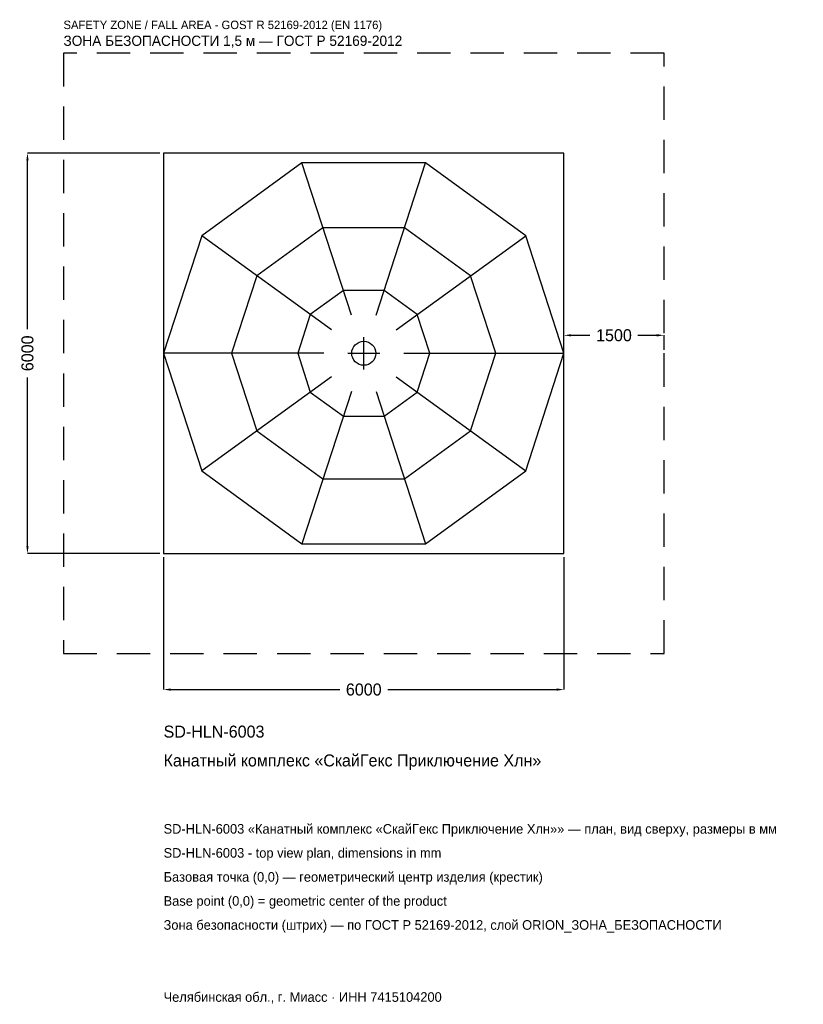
# Model space of a CAD drawing. Header units: metres. Extents: x -5157 to 6588, y -9757 to 5001.
import ezdxf

# ---------------------------------------------------------------- set-up
doc = ezdxf.new("R2010")
doc.units = ezdxf.units.M
doc.linetypes.add('DASHED', pattern=[800, 500, -300])
for name, color, linetype in [('ORION_ДАННЫЕ', 3, 'Continuous'), ('ORION_ЗОНА_БЕЗОПАСНОСТИ', 1, 'Continuous'), ('ORION_КОНТУР', 7, 'Continuous'), ('ORION_РАЗМЕРЫ', 8, 'Continuous')]:
    doc.layers.add(name, color=color, linetype=linetype)
doc.dimstyles.new('ORION', dxfattribs={"dimtxt": 180, "dimasz": 108, "dimexe": 1.25, "dimexo": 54, "dimtad": 1, "dimdec": 0, "dimcen": 2.5, "dimazin": 3, "dimtfac": 1, "dimtmove": 0, "dimatfit": 3, "dimarcsym": 0})

# ---------------------------------------------------------------- blocks, each defined once
blk = doc.blocks.new('_CLOSEDFILLED')
at = {"color": 0, "linetype": 'BYBLOCK'}
blk.add_solid([(-1, 0.16), (0, 0), (-1, -0.16)], dxfattribs=at)
blk = doc.blocks.new('*D1')
for p, q in [((-3000, -3054), (-3000, -5040)), ((3000, -3054), (3000, -5040)), ((-2892, -5040), (-360, -5040)), ((360, -5040), (2892, -5040))]:
    blk.add_line(p, q)
at = {"layer": 'Defpoints'}
for p in [(-3000, -3000), (3000, -3000), (-3000, -5040)]:
    blk.add_point(p, dxfattribs=at)
at = {"layer": 'ORION_РАЗМЕРЫ', "xscale": 108, "yscale": 108, "rotation": 180}
blk.add_blockref('_CLOSEDFILLED', (-3000, -5040), dxfattribs=at)
at = {"layer": 'ORION_РАЗМЕРЫ', "xscale": 108, "yscale": 108}
blk.add_blockref('_CLOSEDFILLED', (3000, -5040), dxfattribs=at)
at = {"layer": 'ORION_РАЗМЕРЫ', "insert": (0, -5040), "char_height": 180, "attachment_point": 5}
blk.add_mtext('6000', dxfattribs=at)
blk = doc.blocks.new('*D2')
for p, q in [((-3054, 3000), (-5040, 3000)), ((-5040, 360), (-5040, 2892)), ((-5040, -2892), (-5040, -360)), ((-3054, -3000), (-5040, -3000))]:
    blk.add_line(p, q)
at = {"layer": 'Defpoints'}
for p in [(-3000, 3000), (-5040, -3000), (-3000, -3000)]:
    blk.add_point(p, dxfattribs=at)
at = {"layer": 'ORION_РАЗМЕРЫ', "xscale": 108, "yscale": 108}
for p, rotation in [((-5040, 3000), 90), ((-5040, -3000), 270)]:
    blk.add_blockref('_CLOSEDFILLED', p, dxfattribs=dict(at, rotation=rotation))
at = {"layer": 'ORION_РАЗМЕРЫ', "insert": (-5040, 0), "char_height": 180, "attachment_point": 5, "rotation": 90}
blk.add_mtext('6000', dxfattribs=at)
blk = doc.blocks.new('*D3')
for p, q in [((3000, 54), (3000, 270)), ((3108, 270), (3390, 270)), ((4110, 270), (4392, 270)), ((4500, 54), (4500, 270))]:
    blk.add_line(p, q)
at = {"layer": 'Defpoints'}
for p in [(3000, 270), (3000, 0), (4500, 0)]:
    blk.add_point(p, dxfattribs=at)
at = {"layer": 'ORION_РАЗМЕРЫ', "xscale": 108, "yscale": 108, "rotation": 180}
blk.add_blockref('_CLOSEDFILLED', (3000, 270), dxfattribs=at)
at = {"layer": 'ORION_РАЗМЕРЫ', "xscale": 108, "yscale": 108}
blk.add_blockref('_CLOSEDFILLED', (4500, 270), dxfattribs=at)
at = {"layer": 'ORION_РАЗМЕРЫ', "insert": (3750, 270), "char_height": 180, "attachment_point": 5}
blk.add_mtext('1500', dxfattribs=at)
blk = doc.blocks.new('ОРИОН SD-HLN-6003 Канатный комплекс СкайГекс Приключение Хлн')
at = {"layer": 'ORION_ЗОНА_БЕЗОПАСНОСТИ', "linetype": 'DASHED'}
blk.add_lwpolyline([(-4500, -4500), (4500, -4500), (4500, 4500), (-4500, 4500)], close=True, dxfattribs=at)
at = {"layer": 'ORION_КОНТУР'}
for p, q in [((-185.4, 570.6), (-927.1, 2853.2)), ((185.4, 570.6), (927.1, 2853.2)), ((-485.4, 352.7), (-2427.1, 1763.4)), ((485.4, 352.7), (2427.1, 1763.4)), ((-600, 0), (-3000, 0)), ((600, 0), (3000, 0)), ((-485.4, -352.7), (-2427.1, -1763.4)), ((485.4, -352.7), (2427.1, -1763.4)), ((-185.4, -570.6), (-927.1, -2853.2)), ((185.4, -570.6), (927.1, -2853.2))]:
    blk.add_line(p, q, dxfattribs=at)
for points in [[(-3000, -3000), (3000, -3000), (3000, 3000), (-3000, 3000)], [(3000, 0), (2427.1, 1763.4), (927.1, 2853.2), (-927.1, 2853.2), (-2427.1, 1763.4), (-3000, 0), (-2427.1, -1763.4), (-927.1, -2853.2), (927.1, -2853.2), (2427.1, -1763.4)], [(1980, 0), (1601.9, 1163.8), (611.9, 1883.1), (-611.9, 1883.1), (-1601.9, 1163.8), (-1980, 0), (-1601.9, -1163.8), (-611.9, -1883.1), (611.9, -1883.1), (1601.9, -1163.8)], [(990, 0), (800.9, 581.9), (305.9, 941.5), (-305.9, 941.5), (-800.9, 581.9), (-990, 0), (-800.9, -581.9), (-305.9, -941.5), (305.9, -941.5), (800.9, -581.9)]]:
    blk.add_lwpolyline(points, close=True, dxfattribs=at)
blk.add_circle((0, 0), 180, dxfattribs=at)
at = {"layer": 'ORION_РАЗМЕРЫ'}
for p, q in [((0, -240), (0, 240)), ((-240, 0), (240, 0))]:
    blk.add_line(p, q, dxfattribs=at)
at = {"layer": 'ORION_ДАННЫЕ'}
for tag, p in [('АРТИКУЛ', (-3000, -5760)), ('НАИМЕНОВАНИЕ', (-3000, -6192))]:
    blk.add_attdef(tag, p, '', height=180, dxfattribs=at)
at = {"layer": 'ORION_ДАННЫЕ', "flags": 1}
for tag, p in [('ПРОИЗВОДИТЕЛЬ', (-3000, -6624)), ('ТЕЛЕФОН', (-3000, -7056)), ('САЙТ', (-3000, -7920)), ('АДРЕС', (-3000, -8352)), ('РЕКВИЗИТЫ', (-3000, -8784)), ('ГАБАРИТЫ', (-3000, -9216)), ('ЗОНА_БЕЗОПАСНОСТИ', (-3000, -9648))]:
    blk.add_attdef(tag, p, '', height=180, dxfattribs=at)
at = {"layer": 'ORION_ЗОНА_БЕЗОПАСНОСТИ', "color": 1}
for s, height, p in [('SAFETY ZONE / FALL AREA - GOST R 52169-2012 (EN 1176)', 126, (-4500, 4860)), ('ЗОНА БЕЗОПАСНОСТИ 1,5 м — ГОСТ Р 52169-2012', 153, (-4500, 4608))]:
    blk.add_text(s, height=height, dxfattribs=at).set_placement(p)
at = {"layer": 'ORION_РАЗМЕРЫ'}
dim = blk.add_linear_dim(base=(-5040, -3000), p1=(-3000, -3000), p2=(-3000, 3000), angle=90, dimstyle='ORION', dxfattribs=at)
dim.commit()
dim.dimension.update_dxf_attribs({"geometry": '*D2', "text_midpoint": (-5040, 0)})
for base, p1, p2, picture, middle in [((3000, 270), (3000, 0), (4500, 0), '*D3', (3750, 270)), ((-3000, -5040), (-3000, -3000), (3000, -3000), '*D1', (0, -5040))]:
    dim = blk.add_linear_dim(base=base, p1=p1, p2=p2, dimstyle='ORION', dxfattribs=at)
    dim.commit()
    dim.dimension.update_dxf_attribs({"geometry": picture, "text_midpoint": middle})

msp = doc.modelspace()

# ---------------------------------------------------------------- block references
msp.add_blockref('ОРИОН SD-HLN-6003 Канатный комплекс СкайГекс Приключение Хлн', (0, 0)).add_auto_attribs({'АРТИКУЛ': 'SD-HLN-6003', 'НАИМЕНОВАНИЕ': 'Канатный комплекс «СкайГекс Приключение Хлн»'})

# ---------------------------------------------------------------- texts
at = {"layer": 'ORION_ДАННЫЕ', "color": 3}
for s, p in [('SD-HLN-6003 «Канатный комплекс «СкайГекс Приключение Хлн»» — план, вид сверху, размеры в мм', (-3000, -7200)), ('SD-HLN-6003 - top view plan, dimensions in mm', (-3000, -7560)), ('Челябинская обл., г. Миасс · ИНН 7415104200', (-3000, -9720))]:
    msp.add_text(s, height=144, dxfattribs=at).set_placement(p)
at = {"layer": 'ORION_ДАННЫЕ', "color": 7}
for s, p in [('Базовая точка (0,0) — геометрический центр изделия (крестик)', (-3000, -7920)), ('Base point (0,0) = geometric center of the product', (-3000, -8280))]:
    msp.add_text(s, height=144, dxfattribs=at).set_placement(p)
at = {"layer": 'ORION_ДАННЫЕ', "color": 1}
msp.add_text('Зона безопасности (штрих) — по ГОСТ Р 52169-2012, слой ORION_ЗОНА_БЕЗОПАСНОСТИ', height=144, dxfattribs=at).set_placement((-3000, -8640))

doc.saveas('drawing.dxf')
